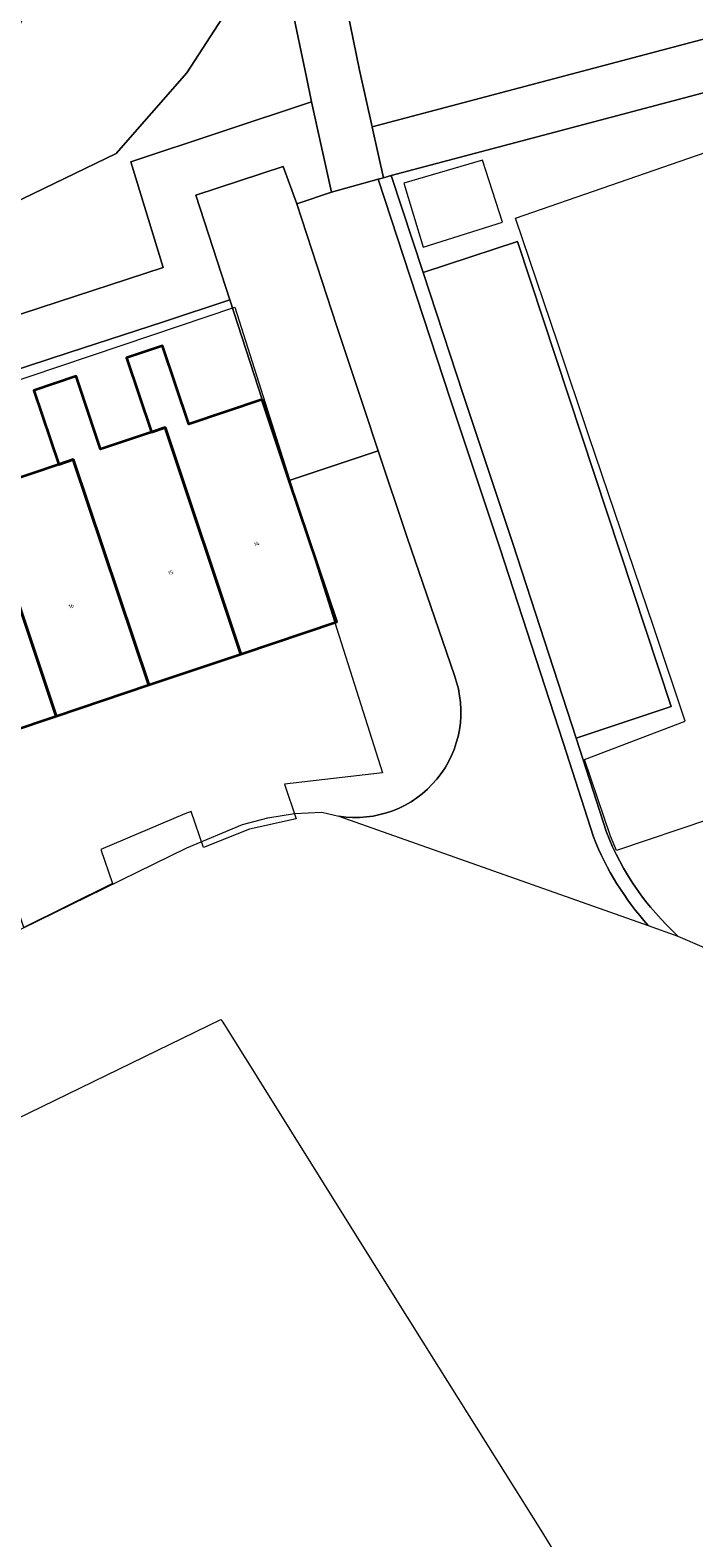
# Model space of a CAD drawing. Header units: metres. Extents: x 237319 to 238937, y 510065 to 511489.
# Tile 14 of 176: x 238002 to 238033, y 510587 to 510656. Entities that reach past the tile are written whole.
import ezdxf
from ezdxf.enums import TextEntityAlignment as Align

# ---------------------------------------------------------------- set-up
doc = ezdxf.new("R2010")
doc.units = ezdxf.units.M
for name, color, linetype, lineweight in [('B-WE-FV-GELEIDING_WILDRASTER-G', 252, 'Continuous', 18), ('B-WE-GR-BEPLANTING_CULTUUR_BODEMBEDEKKER-GV', 252, 'Continuous', 18), ('B-WE-KG-GRENS_PERCEEL-GV', 252, 'Continuous', 18), ('B-WE-OG-BEBOUWING-GV', 252, 'Continuous', 35), ('B-WE-OG-BEBOUWING-T18', 252, 'Continuous', 18), ('B-WE-OG-BEBOUWING_SCHUUR-GV', 252, 'Continuous', 18), ('B-WE-OG-TERREIN_BEGROEID-GV', 252, 'Continuous', 18), ('B-WE-OG-TERREIN_ERF-GV', 252, 'Continuous', 18), ('B-WE-VH-GESLOTENVERHARDING-GV', 252, 'Continuous', 18), ('B-WE-VH-OPENVERHARDING-GV', 252, 'Continuous', 18)]:
    doc.layers.add(name, color=color, linetype=linetype, lineweight=lineweight)
doc.styles.add('NLCS-ISO-M100-T18', font='NLCS-ISO.ttf', dxfattribs={"height": 0.18})

# ---------------------------------------------------------------- blocks, each defined once
blk = doc.blocks.new('brk-2025')
at = {"layer": 'B-WE-KG-GRENS_PERCEEL-GV', "flags": 128}
for points in [[(238033.628, 510619.751), (238029.355, 510618.312), (238029.085, 510618.971), (238027.891, 510622.505), (238032.52, 510624.258), (238031.067, 510628.56), (238029.568, 510633.002), (238028.089, 510637.384), (238026.651, 510641.644), (238024.712, 510647.389), (238036.271, 510651.391)], [(237980.799, 510580.538), (237977.52, 510587.047), (237989.769, 510592.677), (237988.26, 510595.957), (237989.347, 510598.705), (237989.813, 510599.883), (237989.961, 510600.258), (237995.04, 510602.71), (238000, 510605.122), (238011.16, 510610.55), (238011.242, 510610.419), (238017.496, 510600.434), (238021.175, 510594.56), (238025.948, 510586.939), (238026.68, 510585.77)]]:
    blk.add_lwpolyline(points, dxfattribs=at)
blk.add_lwpolyline([(237982.621, 510628.622), (237981.194, 510633), (237985.227, 510634.356), (237989.58, 510635.819), (237993.924, 510637.279), (237997.798, 510638.581), (238002.345, 510640.109), (238006.626, 510641.548), (238011.803, 510643.288), (238018.599, 510621.888), (238014.088, 510621.369), (238014.626, 510619.763), (238012.472, 510619.295), (238010.358, 510618.446), (238009.799, 510620.112), (238009.499, 510620.007), (238005.645, 510618.362), (238006.168, 510616.803), (238002.097, 510614.774), (238001.488, 510616.588), (237997.349, 510614.822), (237993.229, 510613.064), (237988.85, 510611.195), (237983.121, 510628.682)], close=True, dxfattribs=at)
blk = doc.blocks.new('bgt-2025')
at = {"layer": 'B-WE-GR-BEPLANTING_CULTUUR_BODEMBEDEKKER-GV', "flags": 128}
blk.add_lwpolyline([(238014.656, 510648.052), (238014.024, 510649.754), (238010, 510648.443), (238011.564, 510643.638), (238013.06, 510639.043), (238014.308, 510635.32), (238018.402, 510636.688), (238017.738, 510638.674), (238016.49, 510642.404)], close=True, dxfattribs=at)
at = {"layer": 'B-WE-OG-BEBOUWING-GV', "flags": 128}
for points in [[(238013.06, 510639.043), (238009.685, 510637.911), (238008.476, 510641.515), (238006.823, 510640.96), (238007.968, 510637.546), (238008.592, 510637.757), (238012.084, 510627.345), (238016.488, 510628.821), (238014.308, 510635.32)], [(238003.702, 510636.062), (238004.372, 510636.283), (238007.85, 510625.925), (238012.084, 510627.345), (238008.592, 510637.757), (238007.968, 510637.546), (238005.625, 510636.76), (238004.499, 510640.118), (238002.56, 510639.468)], [(237999.126, 510634.622), (238000.091, 510634.934), (238003.588, 510624.496), (238007.85, 510625.925), (238004.372, 510636.283), (238003.702, 510636.062), (238001.153, 510635.207), (238000.002, 510638.64), (237998.003, 510637.97)], [(238000.091, 510634.934), (237999.126, 510634.622), (237997.008, 510633.912), (237995.882, 510637.27), (237994.125, 510636.681), (237995.266, 510633.279), (237995.847, 510633.45), (237999.317, 510623.063), (238003.588, 510624.496)]]:
    blk.add_lwpolyline(points, close=True, dxfattribs=at)
at = {"layer": 'B-WE-OG-BEBOUWING_SCHUUR-GV', "flags": 128}
blk.add_lwpolyline([(238020.47, 510646.056), (238024.114, 510647.203), (238023.192, 510650.059), (238019.57, 510649.002)], close=True, dxfattribs=at)
at = {"layer": 'B-WE-OG-TERREIN_BEGROEID-GV', "flags": 128}
for points in [[(238014.502, 510668.564), (238015.309, 510664.816), (238016.047, 510661.337), (238016.816, 510657.728), (238017.532, 510654.195), (238018.111, 510651.589), (238034.044, 510655.806)], [(238012.135, 510658.009), (238009.595, 510654.062), (238006.338, 510650.358), (238001.114, 510647.825), (237977.336, 510639.408), (237978.583, 510635.345), (238008.51, 510645.111), (238007.01, 510649.981), (238015.328, 510652.729), (238015.093, 510653.868), (238014.409, 510657.145)], [(238002.212, 510656.97), (237999.846, 510651.67), (237996.882, 510648.953), (237989.661, 510646.472), (237975.333, 510643.941), (237957.347, 510637.883), (237952.63, 510638.326), (237954.566, 510632.015), (237977.336, 510639.408), (238001.114, 510647.825), (238006.338, 510650.358), (238009.595, 510654.062), (238012.135, 510658.009)]]:
    blk.add_lwpolyline(points, dxfattribs=at)
at = {"layer": 'B-WE-OG-TERREIN_ERF-GV', "flags": 128}
for points in [[(238037.544, 510645.239), (238039.931, 510646.038), (238040.616, 510646.267), (238036.252, 510651.141), (238033.532, 510653.188), (238019, 510649.341), (238020.463, 510644.882), (238024.798, 510646.317), (238031.866, 510624.93), (238027.5, 510623.478), (238028.892, 510619.152)], [(238032.185, 510614.38), (238036.92, 510612.33)], [(238001.153, 510635.207), (238003.702, 510636.062), (238002.56, 510639.468), (238004.499, 510640.118), (238005.625, 510636.76), (238007.968, 510637.546), (238006.823, 510640.96), (238008.476, 510641.515), (238009.685, 510637.911), (238013.06, 510639.043), (238011.564, 510643.638), (238008.521, 510642.624), (238004.184, 510641.216), (237979.292, 510633.055)], [(237987.578, 510607.665), (238009.6, 510618.43), (238012.16, 510619.51), (238013.32, 510619.81), (238014.54, 510620.01), (238015.8, 510620.08), (238016.584, 510619.893)], [(238021.902, 510626.353), (238019.735, 510632.698), (238018.402, 510636.688), (238014.308, 510635.32), (238016.488, 510628.821), (238012.084, 510627.345), (238007.85, 510625.925), (238003.588, 510624.496), (237999.317, 510623.063), (237995.064, 510621.637), (237990.83, 510620.218), (237986.417, 510618.738)]]:
    blk.add_lwpolyline(points, dxfattribs=at)
at = {"layer": 'B-WE-OG-TERREIN_ERF-GV'}
for points in [[(238016.584, 510619.893, 0.573622), (238021.902, 510626.353)], [(238028.892, 510619.152, 0.114395), (238032.185, 510614.38)]]:
    blk.add_lwpolyline(points, format="xyb", dxfattribs=at)
at = {"layer": 'B-WE-VH-GESLOTENVERHARDING-GV', "flags": 128}
blk.add_lwpolyline([(238005.2, 510687.467), (238006.92, 510683.929), (238009.43, 510677.741), (238010.332, 510675.278), (238011.236, 510671.716), (238012.038, 510668.337), (238012.856, 510664.528), (238013.684, 510660.663), (238014.409, 510657.145), (238015.093, 510653.868), (238015.328, 510652.729), (238016.25, 510648.588), (238018.391, 510649.177), (238018.646, 510649.247), (238018.116, 510651.568), (238018.111, 510651.589), (238017.532, 510654.195), (238016.816, 510657.728), (238016.047, 510661.337), (238015.309, 510664.816), (238014.502, 510668.564), (238013.61, 510672.454), (238011.761, 510678.796), (238007.472, 510688.47)], dxfattribs=at)
at = {"layer": 'B-WE-VH-OPENVERHARDING-GV', "flags": 128}
for points in [[(238034.044, 510655.806), (238018.111, 510651.589), (238018.116, 510651.568), (238018.646, 510649.247), (238019, 510649.341), (238033.532, 510653.188)], [(237979.292, 510633.055), (238004.184, 510641.216), (238008.521, 510642.624), (238011.564, 510643.638), (238010, 510648.443), (238014.024, 510649.754), (238014.656, 510648.052), (238016.25, 510648.588), (238015.328, 510652.729), (238007.01, 510649.981), (238008.51, 510645.111), (237978.583, 510635.345)], [(238028.299, 510618.939), (238026.9, 510623.283), (238023.986, 510632.228), (238021.705, 510639.077), (238019.865, 510644.685), (238018.391, 510649.177), (238016.25, 510648.588), (238014.656, 510648.052), (238016.49, 510642.404), (238017.738, 510638.674), (238018.402, 510636.688), (238019.735, 510632.698), (238021.902, 510626.353)], [(238028.892, 510619.152), (238027.5, 510623.478), (238024.585, 510632.425), (238022.303, 510639.275), (238020.463, 510644.882), (238019, 510649.341), (238018.646, 510649.247), (238018.391, 510649.177), (238019.865, 510644.685)], [(238019.865, 510644.685), (238021.705, 510639.077), (238023.986, 510632.228), (238026.9, 510623.283), (238028.299, 510618.939)], [(238016.584, 510619.893), (238030.818, 510614.863)], [(238030.818, 510614.863), (238032.185, 510614.38)]]:
    blk.add_lwpolyline(points, dxfattribs=at)
blk.add_lwpolyline([(238022.303, 510639.275), (238024.585, 510632.425), (238027.5, 510623.478), (238031.866, 510624.93), (238024.798, 510646.317), (238020.463, 510644.882)], close=True, dxfattribs=at)
at = {"layer": 'B-WE-VH-OPENVERHARDING-GV'}
for points in [[(238021.902, 510626.353, -0.573622), (238016.584, 510619.893)], [(238032.185, 510614.38, -0.114395), (238028.892, 510619.152)], [(238028.299, 510618.939, 0.089951), (238030.818, 510614.863)], [(238030.818, 510614.863, -0.089951), (238028.299, 510618.939)]]:
    blk.add_lwpolyline(points, format="xyb", dxfattribs=at)
at = {"layer": 'B-WE-KG-GRENS_PERCEEL-GV'}
blk.add_blockref('brk-2025', (0, 0), dxfattribs=at)
at = {"layer": 'B-WE-OG-BEBOUWING-T18', "style": 'NLCS-ISO-M100-T18'}
for s, p in [('14', (238012.806, 510632.415)), ('15', (238008.855, 510631.091)), ('16', (238004.279, 510629.556))]:
    blk.add_text(s, height=0.18, rotation=18.5, dxfattribs=at).set_placement(p, align=Align.MIDDLE)

msp = doc.modelspace()

# ---------------------------------------------------------------- block references
at = {"layer": 'B-WE-FV-GELEIDING_WILDRASTER-G'}
msp.add_blockref('bgt-2025', (0, 0), dxfattribs=at)

doc.saveas('drawing.dxf')
